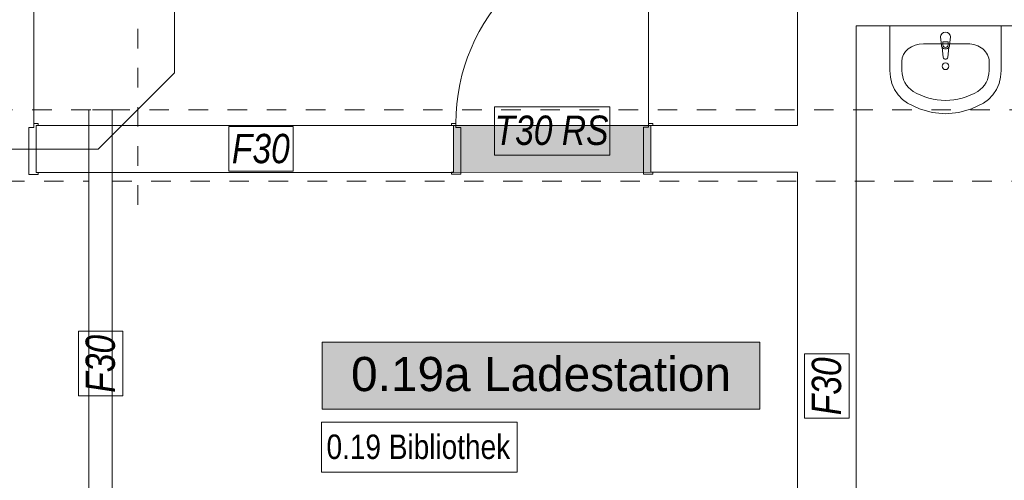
# Model space of a CAD drawing. Header units: metres. Extents: x -80 to 1923, y -189 to 69.
# Tile 116 of 256: x 947.3 to 952.34, y 12.11 to 14.46. Entities that reach past the tile are written whole.
import ezdxf
from ezdxf.enums import TextEntityAlignment as Align

# ---------------------------------------------------------------- set-up
doc = ezdxf.new("R2010")
doc.units = ezdxf.units.M
doc.header["$MEASUREMENT"] = 0
doc.linetypes.add('Strichlinie_ eng', pattern=[0.115, 0.075, -0.04])
doc.linetypes.add('Untersicht', pattern=[0.1, 0.075, -0.025])
for name, color, linetype in [('10 Wand außen', 7, 'Continuous'), ('50 Elektro', 7, 'Continuous'), ('50 Sanitäreinrichtung', 7, 'Continuous'), ('70 Entwässerung_Schmutzwasser', 7, 'Continuous'), ('97 Brandschutz', 7, 'Continuous'), ('Abbruch_10 Wand außen', 7, 'Continuous'), ('Abbruch_80 Raumbez Abbruch 50stel', 7, 'Continuous'), ('Neubau_10 Wand außen', 7, 'Continuous'), ('Neubau_80 Raum', 7, 'Continuous')]:
    doc.layers.add(name, color=color, linetype=linetype)
doc.styles.add('ERSTELLTER_STIL_1', font='ARIALN.TTF')
doc.styles.add('ERSTELLTER_STIL_2', font='ARIALN.TTF')
doc.styles.add('ERSTELLTER_STIL_3', font='arial.ttf')
doc.styles.add('ERSTELLTER_STIL_5', font='ARIALN.TTF')
doc.linetypes.add('Abbruch 1', pattern='A,0,[1,995_ARC_250 PAU_GR+SC_2607011.Shx,S=0.001984,R=0,X=0,Y=0],-0.25,0', length=0.25)
doc.linetypes.add('Schmutzwasserleitung', pattern='A,0,[2,995_ARC_250 PAU_GR+SC_2607011.Shx,S=0.00784,R=0,X=0,Y=0],-0.987778,0', length=0.987778)

# ---------------------------------------------------------------- blocks, each defined once
blk = doc.blocks.new('Blockrahmentür 1-Fl 27_6')
at = {"layer": '10 Wand außen', "color": 7, "linetype": 'Continuous', "lineweight": 13}
for p, q in [((0.4925, 0.01), (0.4925, 0.995)), ((-0.4925, 0.01), (-0.515, 0.01)), ((-0.515, 0.01), (-0.515, 0)), ((-0.515, 0), (-0.505, 0)), ((-0.505, 0), (-0.505, -0.24)), ((-0.4925, -0.01), (-0.4925, 0.01)), ((0.4925, -0.01), (0.4925, 0.01)), ((0.4925, 0.01), (0.515, 0.01)), ((0.515, 0), (0.505, 0)), ((0.505, 0), (0.505, -0.24)), ((0.515, 0.01), (0.515, 0)), ((-0.4675, -0.01), (-0.4925, -0.01)), ((-0.4675, -0.25), (-0.4675, -0.01)), ((0.4675, -0.25), (0.4675, -0.01)), ((0.4675, -0.01), (0.4925, -0.01)), ((-0.505, -0.24), (-0.515, -0.24)), ((-0.515, -0.24), (-0.515, -0.25)), ((-0.515, -0.25), (-0.4675, -0.25)), ((0.515, -0.25), (0.4675, -0.25)), ((0.505, -0.24), (0.515, -0.24)), ((0.515, -0.24), (0.515, -0.25))]:
    blk.add_line(p, q, dxfattribs=at)
at = {"layer": '10 Wand außen', "color": 7, "linetype": 'Continuous', "lineweight": 9}
for p, q in [((-0.505, 0), (-0.505, -0.24)), ((-0.505, 0), (-0.505, -0.24)), ((0.505, 0), (0.505, -0.24)), ((0.505, 0), (0.505, -0.24))]:
    blk.add_line(p, q, dxfattribs=at)
blk.add_arc((0.4925, 0.01), 0.985, 90, 180, dxfattribs=at)
blk = doc.blocks.new('Blockrahmentür 1-Fl 27_7')
at = {"layer": 'Neubau_10 Wand außen', "color": 7, "linetype": 'Continuous', "lineweight": 13}
for p, q in [((0.4925, 0.01), (0.4925, 0.995)), ((-0.4925, 0.01), (-0.515, 0.01)), ((-0.515, 0.01), (-0.515, 0)), ((-0.515, 0), (-0.505, 0)), ((-0.505, 0), (-0.505, -0.24)), ((-0.4925, -0.01), (-0.4925, 0.01)), ((0.4925, -0.01), (0.4925, 0.01)), ((0.4925, 0.01), (0.515, 0.01)), ((0.515, 0), (0.505, 0)), ((0.505, 0), (0.505, -0.24)), ((0.515, 0.01), (0.515, 0)), ((-0.4675, -0.01), (-0.4925, -0.01)), ((-0.4675, -0.25), (-0.4675, -0.01)), ((0.4675, -0.25), (0.4675, -0.01)), ((0.4675, -0.01), (0.4925, -0.01)), ((-0.505, -0.24), (-0.515, -0.24)), ((-0.515, -0.24), (-0.515, -0.25)), ((-0.515, -0.25), (-0.4675, -0.25)), ((0.515, -0.25), (0.4675, -0.25)), ((0.505, -0.24), (0.515, -0.24)), ((0.515, -0.24), (0.515, -0.25))]:
    blk.add_line(p, q, dxfattribs=at)
at = {"layer": 'Neubau_10 Wand außen', "color": 7, "linetype": 'Continuous', "lineweight": 9}
for p, q in [((-0.505, 0), (-0.505, -0.24)), ((-0.505, 0), (-0.505, -0.24)), ((0.505, 0), (0.505, -0.24)), ((0.505, 0), (0.505, -0.24))]:
    blk.add_line(p, q, dxfattribs=at)
blk.add_arc((0.4925, 0.01), 0.985, 90, 180, dxfattribs=at)
blk = doc.blocks.new('Ladestation_0.19a_62_1', base_point=(956.6714, -4.7907))
at = {"layer": 'Neubau_80 Raum', "linetype": 'Continuous', "lineweight": 0, "true_color": 0x272a1c}
blk.add_hatch(color=250, dxfattribs=at).paths.add_polyline_path([(948.8518, 12.4706), (951.0895, 12.4706), (951.0895, 12.8144), (948.8518, 12.8144)])
at = {"layer": 'Neubau_80 Raum', "color": 7, "linetype": 'Continuous', "lineweight": 9, "flags": 128}
blk.add_lwpolyline([(948.8518, 12.4706), (951.0895, 12.4706), (951.0895, 12.8144), (948.8518, 12.8144)], close=True, dxfattribs=at)
at = {"layer": 'Neubau_80 Raum', "color": 7, "lineweight": 9, "style": 'ERSTELLTER_STIL_3'}
blk.add_attdef('stApartmentId', text='', height=0.175, dxfattribs=at).set_placement((949.9706, 12.651), align=Align.MIDDLE_CENTER)
at = {"layer": 'Neubau_80 Raum', "color": 7, "lineweight": 9}
for tag, height, style, p in [('DUMMY_850', 0.2, 'ERSTELLTER_STIL_1', (957.7567, -3.251)), ('ROOM_NAME', 0.2, 'ERSTELLTER_STIL_1', (955.4214, -3.3136)), ('ROOM_NUMBER', 0.175, 'ERSTELLTER_STIL_3', (955.5861, -3.861)), ('measuredNetAreaCode', 0.175, 'ERSTELLTER_STIL_3', (955.5861, -4.3767)), ('perimeterCode', 0.175, 'ERSTELLTER_STIL_3', (955.5861, -4.7204)), ('ceilingHeightCode', 0.175, 'ERSTELLTER_STIL_3', (955.5861, -5.0642)), ('measuredAreaCode', 0.175, 'ERSTELLTER_STIL_3', (955.5861, -5.4079)), ('DUMMY_851_0', 0.175, 'ERSTELLTER_STIL_3', (957.5169, -5.4079)), ('DUMMY_852', 0.175, 'ERSTELLTER_STIL_3', (955.5861, -5.7517)), ('DUMMY_851_1', 0.175, 'ERSTELLTER_STIL_3', (957.5169, -5.7517)), ('DUMMY_853', 0.175, 'ERSTELLTER_STIL_3', (955.5861, -6.0954)), ('DUMMY_851_2', 0.175, 'ERSTELLTER_STIL_3', (957.5169, -6.0954))]:
    blk.add_attdef(tag, text='', height=height, dxfattribs=dict(at, style=style)).set_placement(p, align=Align.TOP_LEFT)
blk = doc.blocks.new('Waschbecken 01 27_2')
at = {"layer": '50 Sanitäreinrichtung', "color": 7, "linetype": 'Continuous', "lineweight": 9}
for p, q in [((0.1129, -0.0923), (-0.1129, -0.0923)), ((-0.0136, -0.0971), (-0.0136, -0.0822)), ((-0.0136, -0.0822), (0.0136, -0.0822)), ((0.0136, -0.0822), (0.0136, -0.0971)), ((-0.223, -0.1833), (-0.223, -0.2291)), ((0.223, -0.1833), (0.223, -0.2291))]:
    blk.add_line(p, q, dxfattribs=at)
at = {"layer": '50 Sanitäreinrichtung', "color": 7, "linetype": 'Continuous', "lineweight": 9, "flags": 128}
blk.add_lwpolyline([(-0.285, 0), (-0.285, -0.2291), (-0.2822, -0.2628), (-0.2741, -0.2955), (-0.2608, -0.326), (-0.2427, -0.3534), (-0.2205, -0.3769), (-0.1949, -0.3956), (-0.133, -0.4255), (-0.0674, -0.4438), (0, -0.45), (0.0674, -0.4438), (0.133, -0.4255), (0.1949, -0.3956), (0.2205, -0.3769), (0.2427, -0.3534), (0.2608, -0.326), (0.2741, -0.2955), (0.2822, -0.2628), (0.285, -0.2291), (0.285, 0)], close=True, dxfattribs=at)
blk.add_lwpolyline([(-0.025, -0.0573), (-0.021, -0.0993, 0.12102), (-0.0177, -0.1088), (-0.0111, -0.1617, 0.882566), (0.0111, -0.1617), (0.0177, -0.1088, 0.12102), (0.021, -0.0993), (0.025, -0.0573, 1)], format="xyb", close=True, dxfattribs=at)
at = {"layer": '50 Sanitäreinrichtung', "color": 7, "linetype": 'Continuous', "lineweight": 9}
blk.add_circle((0, -0.2071), 0.0175, dxfattribs=at)
for centre, radius, start, end in [((0, -0.0971), 0.0136, 180, 0), ((0, -0.0974), 0.0211, 212.771, 327.229)]:
    blk.add_arc(centre, radius, start, end, dxfattribs=at)
for centre, major_axis, ratio, start_param, end_param in [((-0.1128, -0.1833), (0.1103, 0), 0.82489, 1.570796, 3.141593), ((0.1128, -0.1833), (0.1103, 0), 0.82489, 0, 1.570796), ((-0.1129, -0.2291), (0, 0.1212), 0.908696, 1.570796, 2.644618), ((0.1129, -0.2291), (0, 0.1212), 0.908696, 3.638567, 4.712389), ((0, 0), (0, 0.3818), 0.908696, 2.644618, 3.638567)]:
    blk.add_ellipse(centre, major_axis=major_axis, ratio=ratio, start_param=start_param, end_param=end_param, dxfattribs=at)

msp = doc.modelspace()

# ---------------------------------------------------------------- hatches: boundary and pattern name
at = {"layer": 'Abbruch_10 Wand außen', "linetype": 'Continuous', "lineweight": 0, "true_color": 0xffffff}
msp.add_hatch(color=7, dxfattribs=at).paths.add_polyline_path([(949.5225, 13.9223), (949.5225, 13.6823), (950.5325, 13.6824), (950.5325, 13.9224)])

# ---------------------------------------------------------------- linework, layer by layer
at = {"layer": '10 Wand außen', "color": 7, "linetype": 'Continuous', "lineweight": 9}
for p, q in [((947.6566, 14.0019), (947.6566, 13.6369)), ((947.6566, 14.0019), (947.6566, 13.6369)), ((947.7766, 13.6369), (947.7766, 14.0019)), ((947.7766, 13.6369), (947.7766, 14.0019)), ((947.3881, 13.9221), (947.3882, 13.6821)), ((949.5225, 13.9223), (949.5225, 13.6823)), ((950.5325, 13.9224), (950.5325, 13.6824))]:
    msp.add_line(p, q, dxfattribs=at)
at = {"layer": '10 Wand außen', "color": 7, "linetype": 'Untersicht', "lineweight": 13}
msp.add_line((947.7766, 14.0019), (947.6566, 14.0019), dxfattribs=at)
at = {"layer": '10 Wand außen', "color": 7, "linetype": 'Continuous', "lineweight": 9, "flags": 128}
for points in [[(951.2825, 14.6719), (951.2825, 13.9225)], [(951.5825, 13.9225), (951.5825, 14.4319)], [(951.5825, 14.4319), (952.5805, 14.4319)], [(949.5225, 13.9223), (947.3881, 13.9221)], [(951.2825, 13.9225), (950.5325, 13.9224)], [(951.5825, 6.0719), (951.5825, 13.9225)], [(947.3882, 13.6821), (949.5225, 13.6823)], [(950.5325, 13.6824), (951.2825, 13.6825)], [(951.2825, 13.6825), (951.2825, 6.0719)], [(947.6566, 13.6369), (947.6571, 9.8633)], [(947.7771, 9.8633), (947.7766, 13.6369)]]:
    msp.add_lwpolyline(points, dxfattribs=at)
at = {"layer": '10 Wand außen', "color": 7, "linetype": 'Untersicht', "lineweight": 13, "flags": 128}
for points in [[(965.8673, 14.0019), (945.7045, 14.0019)], [(942.6281, 13.6369), (947.6566, 13.6369)], [(947.7766, 13.6369), (959.4675, 13.6369)]]:
    msp.add_lwpolyline(points, dxfattribs=at)
at = {"layer": '50 Elektro', "color": 190, "linetype": 'Strichlinie_ eng', "lineweight": 18, "true_color": 0x9900ff}
msp.add_line((947.9087, 13.5162), (947.9087, 14.8162), dxfattribs=at)
at = {"layer": '70 Entwässerung_Schmutzwasser', "color": 34, "linetype": 'Schmutzwasserleitung', "lineweight": 18, "true_color": 0xa85100}
for p, q in [((948.0958, 14.8472), (948.0958, 14.1905)), ((948.0958, 14.1905), (947.7075, 13.8021)), ((944.9812, 13.8007), (947.7075, 13.8007))]:
    msp.add_line(p, q, dxfattribs=at)
at = {"layer": '97 Brandschutz', "color": 1, "linetype": 'Continuous', "lineweight": 13, "flags": 128}
for points in [[(949.7332, 13.7698), (950.3218, 13.7698), (950.3218, 14.0169), (949.7332, 14.0169), (949.7332, 13.7698)], [(948.3741, 13.6884), (948.7034, 13.6884), (948.7034, 13.916), (948.3741, 13.916), (948.3741, 13.6884)], [(947.8313, 12.5401), (947.8313, 12.8694), (947.6037, 12.8694), (947.6037, 12.5401), (947.8313, 12.5401)], [(951.5463, 12.4252), (951.5463, 12.7545), (951.3187, 12.7545), (951.3187, 12.4252), (951.5463, 12.4252)]]:
    msp.add_lwpolyline(points, close=True, dxfattribs=at)
at = {"layer": 'Abbruch_10 Wand außen', "color": 40, "linetype": 'Abbruch 1', "lineweight": 9, "true_color": 0xe6c200, "flags": 128}
for points in [[(950.5325, 13.9224), (949.5225, 13.9223)], [(949.5225, 13.6823), (950.5325, 13.6824)]]:
    msp.add_lwpolyline(points, dxfattribs=at)
at = {"layer": 'Abbruch_80 Raumbez Abbruch 50stel', "color": 40, "linetype": 'Continuous', "lineweight": 9, "true_color": 0xe6c200, "flags": 128}
msp.add_lwpolyline([(948.8483, 12.1494), (949.8477, 12.1494), (949.8477, 12.4052), (948.8483, 12.4052), (948.8483, 12.1494)], close=True, dxfattribs=at)

# ---------------------------------------------------------------- block references
at = {"layer": '10 Wand außen', "color": 7, "linetype": 'Continuous', "lineweight": 13, "rotation": 0.006365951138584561}
msp.add_blockref('Blockrahmentür 1-Fl 27_6', (946.8831, 13.922), dxfattribs=at)
at = {"layer": '50 Sanitäreinrichtung', "color": 7, "linetype": 'Continuous', "lineweight": 13, "xscale": -1}
msp.add_blockref('Waschbecken 01 27_2', (952.0397, 14.4319), dxfattribs=at)
at = {"layer": 'Neubau_10 Wand außen', "color": 7, "linetype": 'Continuous', "lineweight": 13, "rotation": 0.006365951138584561}
msp.add_blockref('Blockrahmentür 1-Fl 27_7', (950.0275, 13.9224), dxfattribs=at)
at = {"layer": 'Neubau_80 Raum', "color": 7, "linetype": 'Continuous', "lineweight": 13}
ref = msp.add_blockref('Ladestation_0.19a_62_1', (956.6714, -4.7907), dxfattribs=at)
ref.add_attrib('stApartmentId', '0.19a Ladestation', dxfattribs={"color": 7, "lineweight": 9, "height": 0.175, "style": 'ERSTELLTER_STIL_3'}).set_placement((949.9706, 12.651), align=Align.MIDDLE_CENTER)

# ---------------------------------------------------------------- texts
at = {"layer": '97 Brandschutz', "color": 1, "linetype": 'Continuous', "lineweight": 13, "char_height": 0.15, "attachment_point": 1, "style": 'ERSTELLTER_STIL_5'}
for s, insert in [('\\A1;{\\pql;\\fArial Narrow|b0|i1|c0|p0;\\W1.000000;T30 RS}', (949.7332, 13.9725)), ('\\A1;{\\pql;\\fArial Narrow|b0|i1|c0|p0;\\W1.000000;F\\fArial Narrow|b0|i1|c0|p0;\\W1.000000;30}', (948.3891, 13.879))]:
    msp.add_mtext(s, dxfattribs=dict(at, insert=insert))
at = {"layer": '97 Brandschutz', "color": 1, "linetype": 'Continuous', "lineweight": 13, "char_height": 0.15, "attachment_point": 1, "rotation": 90, "style": 'ERSTELLTER_STIL_5'}
for insert in [(947.6407, 12.5551), (951.3557, 12.4402)]:
    msp.add_mtext('\\A1;{\\pql;\\fArial Narrow|b0|i1|c0|p0;\\W1.000000;F\\fArial Narrow|b0|i1|c0|p0;\\W1.000000;30}', dxfattribs=dict(at, insert=insert))
at = {"layer": 'Abbruch_80 Raumbez Abbruch 50stel', "color": 40, "linetype": 'Continuous', "lineweight": 9, "true_color": 0xe6c200, "insert": (948.8733, 12.3416), "char_height": 0.125, "attachment_point": 1, "style": 'ERSTELLTER_STIL_2'}
msp.add_mtext('\\A1;{\\pql;\\fArial Narrow|b0|i0|c0|p0;\\W1.000000;0.1\\fArial Narrow|b0|i0|c0|p0;\\W1.000000;9\\fArial Narrow|b0|i0|c0|p0;\\W1.000000; \\fArial Narrow|b0|i0|c0|p0;\\W1.000000;Bibliothek}', dxfattribs=at)

doc.saveas('drawing.dxf')
